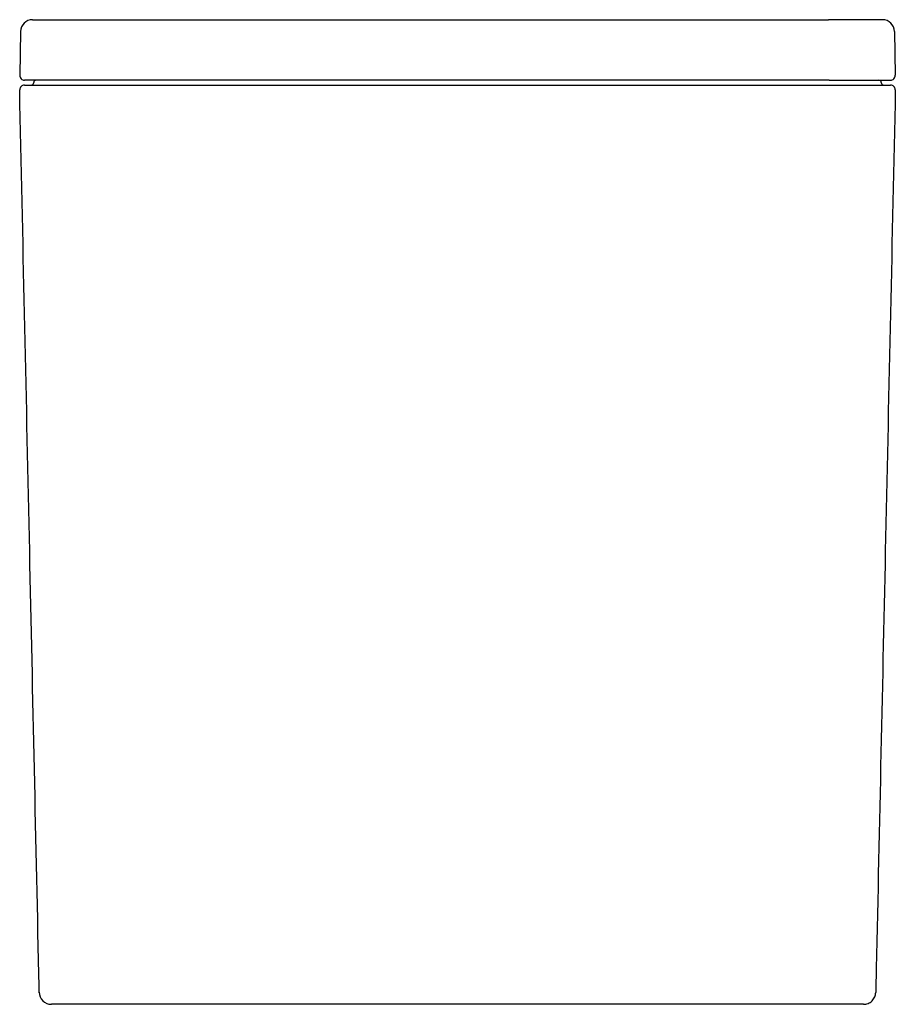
# Model space of a CAD drawing. Header units: millimetres. Extents: x 4443.715 to 4444.077, y 3044.531 to 3044.938.
import ezdxf

# ---------------------------------------------------------------- set-up
doc = ezdxf.new("R2010")
doc.units = ezdxf.units.MM
doc.layers.add('SANINDUSA', color=3, linetype='Continuous')

msp = doc.modelspace()

# ---------------------------------------------------------------- linework, layer by layer
at = {"layer": 'SANINDUSA'}
for p, q in [((4443.720245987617, 3044.938495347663), (4443.742544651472, 3044.938495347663)), ((4443.742544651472, 3044.938495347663), (4444.049247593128, 3044.938495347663)), ((4444.071546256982, 3044.938495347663), (4444.049247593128, 3044.938495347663)), ((4443.715246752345, 3044.933582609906), (4443.714931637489, 3044.915530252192)), ((4444.076545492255, 3044.933582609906), (4444.076860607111, 3044.915530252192)), ((4443.742228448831, 3044.913495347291), (4443.716931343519, 3044.913495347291)), ((4444.049563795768, 3044.913495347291), (4443.742228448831, 3044.913495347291)), ((4444.049563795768, 3044.913495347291), (4444.074860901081, 3044.913495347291)), ((4444.063803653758, 3044.531495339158), (4443.727987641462, 3044.531495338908))]:
    msp.add_line(p, q, dxfattribs=at)
for centre, radius, start, end in [((4443.720245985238, 3044.933495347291), 0.005, 90, 178.9999999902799), ((4444.071546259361, 3044.933495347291), 0.005000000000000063, 1.000000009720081, 90), ((4443.716931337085, 3044.915495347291), 0.002000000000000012, 178.9999999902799, 270), ((4444.074860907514, 3044.915495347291), 0.002000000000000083, 270, 1.000000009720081), ((4443.716891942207, 3044.909495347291), 0.002000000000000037, 90, 181.2434340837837), ((4443.719696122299, 3044.912495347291), 0.001000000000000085, 270, 0), ((4443.721696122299, 3044.912495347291), 0.001000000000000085, 90, 180), ((4444.070096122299, 3044.912495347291), 0.001000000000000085, 0, 90), ((4444.0720961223, 3044.912495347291), 0.001000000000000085, 180, 270), ((4444.074900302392, 3044.909495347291), 0.002000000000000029, 358.7565659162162, 90), ((4443.727987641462, 3044.536495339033), 0.005000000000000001, 179.9999985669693, 270)]:
    msp.add_arc(centre, radius, start, end, dxfattribs=at)
for points, knots in [([(4443.716891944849, 3044.911495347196), (4443.716970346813, 3044.911495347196), (4443.717127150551, 3044.911495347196), (4443.718351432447, 3044.911495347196), (4443.720286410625, 3044.911495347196), (4443.722920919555, 3044.911495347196), (4443.726187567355, 3044.911495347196), (4443.729974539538, 3044.911495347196), (4443.734193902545, 3044.911495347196), (4443.738305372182, 3044.911495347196), (4443.74100824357, 3044.911495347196), (4443.742151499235, 3044.911495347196)], [0, 0, 0, 0, 0.114522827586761, 0.2290453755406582, 0.3435695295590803, 0.4580935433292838, 0.5725922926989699, 0.6870910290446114, 0.8015824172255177, 0.9160736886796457, 0.9999999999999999, 0.9999999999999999, 0.9999999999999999, 0.9999999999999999]), ([(4443.742151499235, 3044.911495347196), (4443.754868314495, 3044.911495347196), (4443.780305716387, 3044.911495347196), (4443.818556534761, 3044.911495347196), (4443.856846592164, 3044.911495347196), (4443.895280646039, 3044.911495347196), (4443.933838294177, 3044.911495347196), (4443.972498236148, 3044.911495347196), (4444.011118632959, 3044.911495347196), (4444.036801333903, 3044.911495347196), (4444.049640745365, 3044.911495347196)], [0, 0, 0, 0, 0.1243821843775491, 0.2488012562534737, 0.3732203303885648, 0.4976025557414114, 0.6231829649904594, 0.7488012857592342, 0.8744196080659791, 1, 1, 1, 1]), ([(4444.049640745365, 3044.911495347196), (4444.051199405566, 3044.911495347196), (4444.054316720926, 3044.911495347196), (4444.058765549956, 3044.911495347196), (4444.06287642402, 3044.911495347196), (4444.066541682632, 3044.911495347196), (4444.06963726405, 3044.911495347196), (4444.072103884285, 3044.911495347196), (4444.073828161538, 3044.911495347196), (4444.074759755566, 3044.911495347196), (4444.074858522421, 3044.911495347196), (4444.074900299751, 3044.911495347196)], [0, 0, 0, 0, 0.1145220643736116, 0.2290437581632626, 0.3435668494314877, 0.4580899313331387, 0.5725883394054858, 0.6870865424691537, 0.8015779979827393, 0.9160696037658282, 1, 1, 1, 1]), ([(4443.722992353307, 3044.536278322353), (4443.722935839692, 3044.538881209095), (4443.722879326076, 3044.541484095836), (4443.72282281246, 3044.544086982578), (4443.722822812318, 3044.544086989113), (4443.722822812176, 3044.544086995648), (4443.722822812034, 3044.544087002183), (4443.721517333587, 3044.604232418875), (4443.718873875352, 3044.726020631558), (4443.716230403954, 3044.847809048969), (4443.714892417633, 3044.909451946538)], [-0.000290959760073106, -0.000290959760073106, -0.000290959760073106, -0.000290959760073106, 0.02064024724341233, 0.02064024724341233, 0.02064024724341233, 0.0206402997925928, 0.0206402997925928, 0.0206402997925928, 0.5042995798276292, 0.9999999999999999, 0.9999999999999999, 0.9999999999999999, 0.9999999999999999]), ([(4444.076899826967, 3044.909451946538), (4444.075561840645, 3044.847809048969), (4444.072934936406, 3044.726783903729), (4444.070308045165, 3044.605758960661), (4444.069019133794, 3044.546376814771), (4444.069019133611, 3044.546376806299), (4444.069019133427, 3044.546376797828), (4444.069019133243, 3044.546376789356), (4444.068946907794, 3044.543046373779), (4444.068874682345, 3044.539715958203), (4444.068802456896, 3044.536385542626)], [0, 0, 0, 0, 0.4957004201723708, 0.9732218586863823, 0.9732218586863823, 0.9732218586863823, 0.9732219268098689, 0.9732219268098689, 0.9732219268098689, 1.000003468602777, 1.000003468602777, 1.000003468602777, 1.000003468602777]), ([(4444.063803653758, 3044.531495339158), (4444.064424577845, 3044.531560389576), (4444.065379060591, 3044.531660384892), (4444.066530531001, 3044.532267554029), (4444.067325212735, 3044.532895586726), (4444.067970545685, 3044.533676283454), (4444.068602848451, 3044.534814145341), (4444.068723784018, 3044.535766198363), (4444.068802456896, 3044.536385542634)], [0, 0, 0, 0, 0.2397578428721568, 0.368555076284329, 0.5000000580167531, 0.6314458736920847, 0.7602424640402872, 1, 1, 1, 1])]:
    msp.add_open_spline(points, degree=3, knots=knots, dxfattribs=at)

doc.saveas('drawing.dxf')
